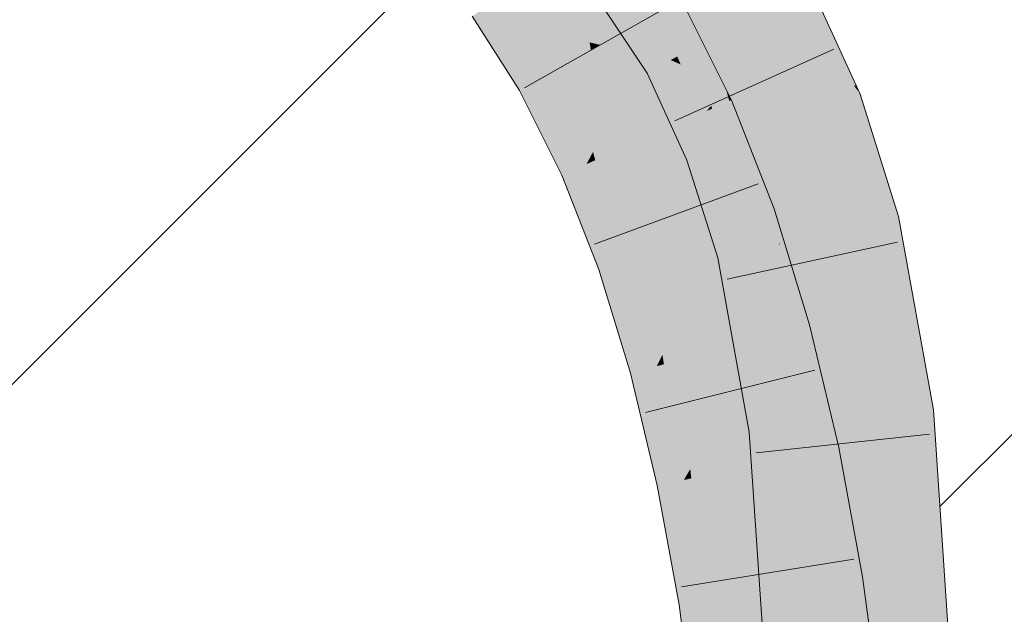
# Model space of a CAD drawing. Extents: x -620 to 300, y 62 to 1162.
# Tile 198 of 256: x 173.482 to 174.808, y 824.017 to 824.818. Entities that reach past the tile are written whole.
import ezdxf
from ezdxf.lldxf.tags import DXFTag

# ---------------------------------------------------------------- set-up
doc = ezdxf.new("R2010")
doc.units = 0
doc.layers.get('0').update_dxf_attribs({"lineweight": 13})
for name, color, linetype, lineweight, true_color in [('E_Detail_Beschriftung', 7, 'Continuous', 13, 0x009900), ('E_Detail_Wandschraffur', 7, 'Continuous', 5, 0xc0c0c0), ('E_Leerrohr 25-A06G94UQ8I', 7, 'Continuous', 9, 0xff8000), ('E_Leerrohr 25-Shading', 7, 'Continuous', 9, 0xff8000)]:
    doc.layers.add(name, color=color, linetype=linetype, lineweight=lineweight, true_color=true_color)
doc.styles.get("Standard").update_dxf_attribs({"font": 'ARIALN.TTF'})
tags = doc.linetypes.add('fein_strichliert', pattern=[4, 1, -2, 1]).pattern_tags.tags
tags[8:9] = [DXFTag(74, 4), DXFTag(75, 0), DXFTag(340, '0'), DXFTag(46, 0.0), DXFTag(50, 0.0), DXFTag(44, 0.0), DXFTag(45, 0.0)]
tags[6:7] = [DXFTag(74, 4), DXFTag(75, 0), DXFTag(340, '0'), DXFTag(46, 0.0), DXFTag(50, 0.0), DXFTag(44, 0.0), DXFTag(45, 0.0)]
tags[4:5] = [DXFTag(74, 4), DXFTag(75, 0), DXFTag(340, '0'), DXFTag(46, 0.0), DXFTag(50, 0.0), DXFTag(44, 0.0), DXFTag(45, 0.0)]

# ---------------------------------------------------------------- blocks, each defined once
blk = doc.blocks.new('Shading-A06G94F18I', base_point=(173.296, 825.2112))
at = {"layer": 'E_Leerrohr 25-Shading', "color": 31, "true_color": 0xfabd7f}
for points in [[(174.436, 824.8062), (174.5133, 824.8489), (174.359, 824.9229), (174.4294, 824.9763)], [(174.2638, 824.9478), (174.1924, 824.8958), (174.3408, 824.8273), (174.2638, 824.7838)], [(174.3865, 824.7788), (174.436, 824.8062), (174.3326, 824.903), (174.359, 824.9229)], [(174.1416, 824.8114), (174.1924, 824.8958), (174.1311, 824.8513)], [(174.1416, 824.8114), (174.2493, 824.7871), (174.1924, 824.8958), (174.2449, 824.8135)], [(174.3753, 824.7726), (174.3187, 824.8925), (174.3674, 824.7682), (174.3074, 824.8839)], [(174.3326, 824.903), (174.3187, 824.8925), (174.3865, 824.7788), (174.3753, 824.7726)], [(174.3674, 824.7682), (174.3074, 824.8839), (174.3641, 824.7664), (174.2997, 824.8781)], [(174.3586, 824.7634), (174.3586, 824.7634), (174.2885, 824.8696), (174.3483, 824.788)], [(174.2885, 824.8696), (174.3483, 824.788), (174.3321, 824.822), (174.3391, 824.8098)], [(174.1311, 824.8513), (174.1209, 824.8438), (174.1416, 824.8114)], [(174.436, 824.8062), (174.4809, 824.7084), (174.5133, 824.8489), (174.5712, 824.7231)], [(174.3408, 824.8273), (174.2638, 824.7838), (174.4069, 824.6947), (174.3261, 824.6589)], [(174.1869, 824.7404), (174.2511, 824.7766), (174.1416, 824.8114), (174.2493, 824.7871)], [(174.2493, 824.7871), (174.2638, 824.7838), (174.2449, 824.8135)], [(174.3483, 824.788), (174.3641, 824.7664), (174.3391, 824.8098)], [(174.436, 824.8062), (174.3865, 824.7788), (174.4809, 824.7084), (174.3979, 824.7457)], [(174.2511, 824.7766), (174.2638, 824.7838), (174.2493, 824.7871)], [(174.3586, 824.7634), (174.3641, 824.7664), (174.3483, 824.788)], [(174.2539, 824.6396), (174.271, 824.6718), (174.2215, 824.7599), (174.2511, 824.7766)], [(174.271, 824.6718), (174.2961, 824.7191), (174.2511, 824.7766), (174.2638, 824.7838)], [(174.383, 824.7524), (174.3753, 824.7726), (174.372, 824.7574), (174.3674, 824.7682)], [(174.3979, 824.7457), (174.3865, 824.7788), (174.383, 824.7524), (174.3753, 824.7726)], [(174.1869, 824.7404), (174.2452, 824.6232), (174.2215, 824.7599), (174.2539, 824.6396)], [(174.3641, 824.7664), (174.3586, 824.7634), (174.3675, 824.7594)], [(174.4146, 824.6414), (174.406, 824.6713), (174.3586, 824.7634)], [(174.3586, 824.7634), (174.406, 824.6713), (174.4, 824.6913), (174.4008, 824.6895)], [(174.3586, 824.7634), (174.4, 824.6913), (174.3675, 824.7594)], [(174.372, 824.7574), (174.3674, 824.7682), (174.3675, 824.7594), (174.3641, 824.7664)], [(174.4, 824.6913), (174.372, 824.7574), (174.3675, 824.7594)], [(174.4239, 824.645), (174.383, 824.7524), (174.4203, 824.6436), (174.372, 824.7574)], [(174.4317, 824.6479), (174.3979, 824.7457), (174.4239, 824.645), (174.383, 824.7524)], [(174.4809, 824.7084), (174.3979, 824.7457), (174.4875, 824.6693), (174.4317, 824.6479)], [(174.3048, 824.6495), (174.2961, 824.7191), (174.2775, 824.6375), (174.271, 824.6718)], [(174.3261, 824.6589), (174.2961, 824.7191), (174.3048, 824.6495)], [(174.4809, 824.7084), (174.4971, 824.673), (174.5712, 824.7231), (174.5797, 824.7046)], [(174.4875, 824.6693), (174.4971, 824.673), (174.4809, 824.7084)], [(174.4069, 824.6947), (174.3261, 824.6589), (174.4631, 824.551), (174.3796, 824.522)], [(174.5436, 824.5248), (174.6297, 824.5446), (174.4971, 824.673), (174.5797, 824.7046)], [(174.406, 824.6713), (174.4203, 824.6436), (174.4008, 824.6895)], [(174.2775, 824.6375), (174.271, 824.6718), (174.2569, 824.6284), (174.2539, 824.6396)], [(174.4146, 824.6414), (174.4203, 824.6436), (174.406, 824.6713)], [(174.4875, 824.6693), (174.4317, 824.6479), (174.5034, 824.5155), (174.4703, 824.5079)], [(174.4965, 824.6727), (174.4875, 824.6693), (174.5055, 824.516), (174.5009, 824.5397)], [(174.5233, 824.5201), (174.5436, 824.5248), (174.4965, 824.6727), (174.4971, 824.673)], [(174.4965, 824.6727), (174.5055, 824.516), (174.5233, 824.5201)], [(174.3196, 824.5455), (174.3468, 824.606), (174.3048, 824.6495), (174.3261, 824.6589)], [(174.2539, 824.6396), (174.2452, 824.6232), (174.2569, 824.6284)], [(174.304, 824.5106), (174.3196, 824.5455), (174.2775, 824.6375), (174.3048, 824.6495)], [(174.4146, 824.6414), (174.4508, 824.5479), (174.4203, 824.6436), (174.4484, 824.5639)], [(174.4575, 824.5049), (174.4508, 824.5479), (174.4146, 824.6414)], [(174.4541, 824.5477), (174.4239, 824.645), (174.4203, 824.6436)], [(174.4703, 824.5079), (174.4317, 824.6479), (174.4667, 824.507), (174.4239, 824.645)], [(174.2569, 824.6284), (174.2452, 824.6232), (174.2961, 824.493)], [(174.2775, 824.6375), (174.2569, 824.6284), (174.304, 824.5106), (174.2961, 824.493)], [(174.3542, 824.5132), (174.3468, 824.606), (174.3257, 824.5033), (174.3196, 824.5455)], [(174.3796, 824.522), (174.3468, 824.606), (174.3542, 824.5132)], [(174.4508, 824.5479), (174.4667, 824.507), (174.4484, 824.5639), (174.4541, 824.5477)], [(174.3257, 824.5033), (174.3196, 824.5455), (174.3069, 824.4968), (174.304, 824.5106)], [(174.4631, 824.551), (174.3796, 824.522), (174.5103, 824.3972), (174.425, 824.374)], [(174.4575, 824.5049), (174.4667, 824.507), (174.4508, 824.5479)], [(174.5009, 824.5397), (174.5034, 824.5155), (174.5055, 824.516)], [(174.5884, 824.277), (174.6761, 824.2876), (174.5436, 824.5248), (174.6297, 824.5446)], [(174.3649, 824.4012), (174.397, 824.4651), (174.3542, 824.5132), (174.3796, 824.522)], [(174.5244, 824.5103), (174.5233, 824.5201), (174.5056, 824.5149), (174.5055, 824.516)], [(174.5436, 824.5248), (174.5233, 824.5201), (174.5473, 824.5046), (174.5244, 824.5103)], [(174.304, 824.5106), (174.2961, 824.493), (174.3069, 824.4968)], [(174.3474, 824.3663), (174.3649, 824.4012), (174.3257, 824.5033), (174.3542, 824.5132)], [(174.4575, 824.5049), (174.4812, 824.4474), (174.4667, 824.507)], [(174.4812, 824.4474), (174.4703, 824.5079), (174.4667, 824.507)], [(174.5034, 824.5155), (174.4703, 824.5079), (174.5117, 824.3107)], [(174.4945, 824.3926), (174.4703, 824.5079), (174.4812, 824.4474)], [(174.5055, 824.516), (174.5034, 824.5155), (174.5056, 824.5149)], [(174.5377, 824.2709), (174.5056, 824.5149), (174.5085, 824.3878), (174.5034, 824.5155)], [(174.5511, 824.2725), (174.5244, 824.5103), (174.5377, 824.2709), (174.5056, 824.5149)], [(174.5473, 824.5046), (174.5244, 824.5103), (174.5688, 824.2746), (174.5511, 824.2725)], [(174.3069, 824.4968), (174.2961, 824.493), (174.3397, 824.3509)], [(174.3257, 824.5033), (174.3069, 824.4968), (174.3474, 824.3663), (174.3397, 824.3509)], [(174.4975, 824.3353), (174.4575, 824.5049), (174.5006, 824.2668)], [(174.4575, 824.5049), (174.4975, 824.3353), (174.4812, 824.4474), (174.4962, 824.3635)], [(174.5688, 824.2746), (174.5884, 824.277), (174.5473, 824.5046)], [(174.4008, 824.3674), (174.397, 824.4651), (174.369, 824.3588), (174.3649, 824.4012)], [(174.425, 824.374), (174.397, 824.4651), (174.4008, 824.3674)], [(174.4951, 824.3898), (174.4945, 824.3926), (174.4962, 824.3635), (174.4812, 824.4474)], [(174.369, 824.3588), (174.3649, 824.4012), (174.3494, 824.3535), (174.3474, 824.3663)], [(174.5306, 824.312), (174.5103, 824.3972), (174.4412, 824.3059), (174.425, 824.374)], [(174.5134, 824.2679), (174.5117, 824.3107), (174.4962, 824.3635), (174.4951, 824.3898)], [(174.5269, 824.2695), (174.5085, 824.3878), (174.5215, 824.2689), (174.511, 824.3265)], [(174.5377, 824.2709), (174.5085, 824.3878), (174.5269, 824.2695)], [(174.4043, 824.299), (174.425, 824.374), (174.4008, 824.3674)], [(174.425, 824.374), (174.4043, 824.299), (174.4382, 824.3008), (174.4068, 824.2486)], [(174.425, 824.374), (174.4382, 824.3008), (174.4381, 824.3191)], [(174.3474, 824.3663), (174.3397, 824.3509), (174.3494, 824.3535)], [(174.4008, 824.3674), (174.369, 824.3588), (174.4043, 824.299), (174.3836, 824.2244)], [(174.4975, 824.3353), (174.5134, 824.2679), (174.4962, 824.3635)], [(174.3494, 824.3535), (174.3397, 824.3509), (174.3762, 824.1976)], [(174.3836, 824.2244), (174.369, 824.3588), (174.3762, 824.1976), (174.3494, 824.3535)], [(174.5006, 824.2664), (174.5134, 824.2679), (174.5006, 824.2668), (174.4975, 824.3353)], [(174.5215, 824.2689), (174.511, 824.3265), (174.5204, 824.2688), (174.5117, 824.3107)], [(174.4382, 824.3008), (174.4412, 824.3059), (174.4381, 824.3191)], [(174.5492, 824.234), (174.5306, 824.312), (174.4627, 824.2158), (174.4412, 824.3059)], [(174.5117, 824.3107), (174.5134, 824.2679), (174.5204, 824.2688)], [(174.4068, 824.2486), (174.4043, 824.299), (174.3849, 824.2122), (174.3836, 824.2244)], [(174.4386, 824.2108), (174.4382, 824.3008), (174.4091, 824.2045), (174.4068, 824.2486)], [(174.4476, 824.2126), (174.4412, 824.3059), (174.4386, 824.2108), (174.4382, 824.3008)], [(174.4627, 824.2158), (174.4412, 824.3059), (174.4476, 824.2126)], [(174.6068, 824.0027), (174.6952, 824.0019), (174.5884, 824.277), (174.6761, 824.2876)], [(174.5006, 824.2664), (174.511, 824.1131), (174.5134, 824.2679)], [(174.5309, 824.1936), (174.5215, 824.2689), (174.511, 824.1131), (174.5134, 824.2679)], [(174.537, 824.1681), (174.5269, 824.2695), (174.5347, 824.1633), (174.5215, 824.2689)], [(174.5443, 824.1835), (174.5377, 824.2709), (174.537, 824.1681), (174.5269, 824.2695)], [(174.5548, 824.2058), (174.5511, 824.2725), (174.5443, 824.1835), (174.5377, 824.2709)], [(174.5688, 824.2746), (174.5511, 824.2725), (174.5701, 824.2383), (174.5548, 824.2058)], [(174.5701, 824.2383), (174.5884, 824.277), (174.5688, 824.2746)], [(174.5884, 824.277), (174.5701, 824.2383), (174.6068, 824.0027), (174.5789, 824.0029)], [(174.4091, 824.2045), (174.4068, 824.2486), (174.3863, 824.1998), (174.3849, 824.2122)], [(174.5492, 824.234), (174.4627, 824.2158), (174.5808, 824.0616), (174.4934, 824.0483)], [(174.5789, 824.0029), (174.5701, 824.2383), (174.5661, 824.003), (174.5548, 824.2058)], [(174.3836, 824.2244), (174.3762, 824.1976), (174.3849, 824.2122)], [(174.4547, 824.0424), (174.4627, 824.2158), (174.4476, 824.2126)], [(174.4547, 824.0424), (174.4741, 824.0454), (174.4627, 824.2158), (174.4767, 824.1393)], [(174.3849, 824.2122), (174.3762, 824.1976), (174.3863, 824.1998)], [(174.4194, 824.037), (174.4091, 824.2045), (174.406, 824.035), (174.3863, 824.1998)], [(174.4413, 824.0404), (174.4386, 824.2108), (174.4194, 824.037), (174.4091, 824.2045)], [(174.4547, 824.0424), (174.4476, 824.2126), (174.4413, 824.0404), (174.4386, 824.2108)], [(174.5661, 824.003), (174.5548, 824.2058), (174.5578, 824.0031), (174.5443, 824.1835)], [(174.3863, 824.1998), (174.3762, 824.1976), (174.406, 824.035)], [(174.5309, 824.1936), (174.511, 824.1131), (174.528, 824.149)], [(174.5347, 824.1633), (174.5309, 824.1936), (174.528, 824.149)], [(174.5578, 824.0031), (174.5443, 824.1835), (174.5533, 824.0031), (174.537, 824.1681)], [(174.5235, 824.0806), (174.5533, 824.0031), (174.5347, 824.1633), (174.548, 824.0568)], [(174.5235, 824.0806), (174.5347, 824.1633), (174.528, 824.149)], [(174.548, 824.0568), (174.537, 824.1681), (174.5347, 824.1633)], [(174.511, 824.1131), (174.5235, 824.0806), (174.528, 824.149)], [(174.4741, 824.0454), (174.4934, 824.0483), (174.4767, 824.1393)], [(174.5184, 824.0034), (174.5235, 824.0806), (174.511, 824.1131)], [(174.5184, 824.0034), (174.5533, 824.0031), (174.5235, 824.0806)], [(174.5808, 824.0616), (174.4934, 824.0483), (174.6122, 823.8215), (174.5242, 823.8121)], [(174.4584, 823.8052), (174.4547, 824.0424), (174.4476, 823.804), (174.4413, 824.0404)], [(174.4584, 823.8052), (174.4698, 823.8064), (174.4547, 824.0424), (174.4741, 824.0454)], [(174.4698, 823.8064), (174.5242, 823.8121), (174.4741, 824.0454), (174.4934, 824.0483)], [(174.4194, 824.037), (174.406, 824.035), (174.4364, 823.8029)], [(174.4476, 823.804), (174.4413, 824.0404), (174.4364, 823.8029), (174.4194, 824.037)]]:
    blk.add_solid(points, dxfattribs=at)
at = {"layer": 'E_Leerrohr 25-Shading', "color": 43, "true_color": 0xd7ab7f}
for points in [[(174.3299, 824.7475), (174.3586, 824.7634), (174.2711, 824.8564), (174.2885, 824.8696)], [(174.6085, 824.7293), (174.5454, 824.8666), (174.5876, 824.752), (174.5327, 824.8596)], [(174.2593, 824.8475), (174.3266, 824.7457), (174.2711, 824.8564), (174.3299, 824.7475)], [(174.5327, 824.8596), (174.5133, 824.8489), (174.5876, 824.752)], [(174.1416, 824.8114), (174.1209, 824.8438), (174.155, 824.7224), (174.0912, 824.8223)], [(174.3824, 824.7438), (174.3665, 824.8418), (174.3473, 824.8309)], [(174.4131, 824.7017), (174.433, 824.7243), (174.3665, 824.8418), (174.3727, 824.8453)], [(174.3824, 824.7438), (174.4069, 824.6947), (174.3665, 824.8418), (174.4131, 824.7017)], [(174.5712, 824.7231), (174.5999, 824.7278), (174.5133, 824.8489), (174.5876, 824.752)], [(174.3408, 824.8273), (174.3824, 824.7438), (174.3473, 824.8309)], [(174.1804, 824.7368), (174.1416, 824.8114), (174.1636, 824.7272), (174.1416, 824.8113)], [(174.1841, 824.7388), (174.1869, 824.7404), (174.1489, 824.7972), (174.1416, 824.8114)], [(174.1416, 824.8113), (174.155, 824.7224), (174.1636, 824.7272)], [(174.1804, 824.7368), (174.1841, 824.7388), (174.1489, 824.7972)], [(174.3489, 824.697), (174.3586, 824.7634), (174.3299, 824.7475)], [(174.3489, 824.697), (174.3804, 824.6284), (174.3586, 824.7634), (174.4146, 824.6414)], [(174.3266, 824.7457), (174.3489, 824.697), (174.3299, 824.7475)], [(174.5999, 824.7278), (174.6054, 824.7288), (174.5876, 824.752)], [(174.6085, 824.7293), (174.5876, 824.752), (174.6054, 824.7288)], [(174.2297, 824.6163), (174.1804, 824.7368), (174.1714, 824.6893), (174.1636, 824.7272)], [(174.2297, 824.6163), (174.2368, 824.6194), (174.1804, 824.7368), (174.1841, 824.7388)], [(174.1841, 824.7388), (174.2368, 824.6194), (174.1869, 824.7404), (174.2426, 824.622)], [(174.2426, 824.622), (174.2452, 824.6232), (174.1869, 824.7404)], [(174.1636, 824.7272), (174.155, 824.7224), (174.1714, 824.6893)], [(174.4374, 824.7082), (174.433, 824.7243), (174.4143, 824.6979), (174.4131, 824.7017)], [(174.4404, 824.7095), (174.433, 824.7243), (174.4374, 824.7082)], [(174.6139, 824.7177), (174.6054, 824.7288), (174.5816, 824.7053), (174.5712, 824.7231)], [(174.5712, 824.7231), (174.5797, 824.7046), (174.5816, 824.7053)], [(174.6054, 824.7288), (174.6139, 824.7177), (174.6085, 824.7293)], [(174.4718, 824.5541), (174.4374, 824.7082), (174.4371, 824.6174), (174.4143, 824.6979)], [(174.4977, 824.563), (174.4404, 824.7095), (174.4718, 824.5541), (174.4374, 824.7082)], [(174.5816, 824.7053), (174.5797, 824.7046), (174.6377, 824.5464), (174.5834, 824.6929)], [(174.6449, 824.5481), (174.6654, 824.5529), (174.5816, 824.7053), (174.6139, 824.7177)], [(174.5816, 824.7053), (174.6377, 824.5464), (174.6449, 824.5481)], [(174.4131, 824.7017), (174.4069, 824.6947), (174.4143, 824.6979)], [(174.4143, 824.6979), (174.4069, 824.6947), (174.4371, 824.6174)], [(174.5834, 824.6929), (174.6297, 824.5446), (174.6377, 824.5464)], [(174.2297, 824.6163), (174.1714, 824.6893), (174.2117, 824.6084)], [(174.4218, 824.4967), (174.4575, 824.5049), (174.3804, 824.6284), (174.4146, 824.6414)], [(174.2297, 824.6163), (174.2117, 824.6084), (174.272, 824.4847), (174.2615, 824.481)], [(174.272, 824.4847), (174.2789, 824.4871), (174.2297, 824.6163), (174.2368, 824.6194)], [(174.2368, 824.6194), (174.2789, 824.4871), (174.2426, 824.622), (174.2881, 824.4903)], [(174.2426, 824.622), (174.2881, 824.4903), (174.2452, 824.6232), (174.2937, 824.4922)], [(174.2937, 824.4922), (174.2961, 824.493), (174.2452, 824.6232)], [(174.4718, 824.5541), (174.4371, 824.6174), (174.4631, 824.551)], [(174.5103, 824.3972), (174.5047, 824.5401), (174.4718, 824.5541), (174.4977, 824.563)], [(174.4718, 824.5541), (174.4631, 824.551), (174.4865, 824.4748)], [(174.5103, 824.3972), (174.4718, 824.5541), (174.4865, 824.4748)], [(174.6841, 824.2886), (174.6644, 824.4193), (174.6297, 824.5446), (174.6377, 824.5464)], [(174.6644, 824.4193), (174.6449, 824.5481), (174.6377, 824.5464)], [(174.7063, 824.2913), (174.7125, 824.2921), (174.6449, 824.5481), (174.6654, 824.5529)], [(174.6915, 824.2895), (174.6449, 824.5481), (174.6644, 824.4193)], [(174.6915, 824.2895), (174.6971, 824.2902), (174.6449, 824.5481), (174.6472, 824.5385)], [(174.5456, 824.4068), (174.5047, 824.5401), (174.5226, 824.4005)], [(174.5047, 824.5401), (174.5103, 824.3972), (174.5226, 824.4005)], [(174.6841, 824.2886), (174.6297, 824.5446), (174.6356, 824.5123)], [(174.6472, 824.5385), (174.6971, 824.2902), (174.6825, 824.3906), (174.7016, 824.2907)], [(174.6356, 824.5123), (174.6761, 824.2876), (174.6841, 824.2886)], [(174.3237, 824.3465), (174.3397, 824.3509), (174.2881, 824.4903), (174.2961, 824.493)], [(174.4643, 824.262), (174.5006, 824.2664), (174.4218, 824.4967), (174.4575, 824.5049)], [(174.272, 824.4847), (174.2615, 824.481), (174.3079, 824.3422), (174.3043, 824.3412)], [(174.3079, 824.3422), (174.311, 824.3431), (174.272, 824.4847), (174.2789, 824.4871)], [(174.2789, 824.4871), (174.311, 824.3431), (174.2881, 824.4903), (174.3237, 824.3465)], [(174.6644, 824.4193), (174.6841, 824.2886), (174.6915, 824.2895)], [(174.5103, 824.3972), (174.5306, 824.312), (174.5226, 824.4005), (174.5311, 824.312)], [(174.5311, 824.312), (174.5676, 824.3145), (174.5226, 824.4005), (174.5456, 824.4068)], [(174.6825, 824.3906), (174.7016, 824.2907), (174.696, 824.334), (174.7038, 824.291)], [(174.3246, 824.2566), (174.3762, 824.1976), (174.311, 824.3431), (174.3397, 824.3509)], [(174.3079, 824.3422), (174.3043, 824.3412), (174.3246, 824.2566)], [(174.311, 824.3431), (174.3079, 824.3422), (174.3207, 824.2762)], [(174.3246, 824.2566), (174.311, 824.3431), (174.3207, 824.2762)], [(174.696, 824.334), (174.7038, 824.291), (174.6986, 824.3233), (174.7041, 824.291)], [(174.7041, 824.291), (174.7063, 824.2913), (174.6986, 824.3233)], [(174.5676, 824.3145), (174.5306, 824.312), (174.5696, 824.3064), (174.5722, 824.2581)], [(174.5545, 824.2351), (174.5733, 824.239), (174.5306, 824.312), (174.5722, 824.2581)], [(174.5306, 824.312), (174.5492, 824.234), (174.5545, 824.2351)], [(174.5722, 824.2581), (174.5851, 824.2415), (174.5696, 824.3064)], [(174.6841, 824.2886), (174.6761, 824.2876), (174.6875, 824.2454)], [(174.6875, 824.2454), (174.6761, 824.2876), (174.7068, 824.0018), (174.6952, 824.0019)], [(174.6915, 824.2895), (174.6841, 824.2886), (174.6972, 824.2094), (174.6875, 824.2454)], [(174.6972, 824.2094), (174.7038, 824.1851), (174.6915, 824.2895), (174.6971, 824.2902)], [(174.6971, 824.2902), (174.7038, 824.1851), (174.7016, 824.2907), (174.7081, 824.169)], [(174.7016, 824.2907), (174.7081, 824.169), (174.7038, 824.291), (174.7092, 824.165)], [(174.7092, 824.165), (174.7248, 824.1071), (174.7038, 824.291), (174.7063, 824.2913)], [(174.7063, 824.2913), (174.7176, 824.1783), (174.7125, 824.2921), (174.7201, 824.1783)], [(174.3762, 824.1976), (174.3246, 824.2566), (174.3404, 824.1901)], [(174.4643, 824.262), (174.511, 824.1131), (174.5006, 824.2664)], [(174.511, 824.1131), (174.4643, 824.262), (174.5094, 824.0035), (174.4818, 824.0037)], [(174.5733, 824.239), (174.5851, 824.2415), (174.5722, 824.2581)], [(174.5959, 824.064), (174.5851, 824.2415), (174.5545, 824.2351)], [(174.5959, 824.064), (174.6003, 824.0646), (174.5851, 824.2415), (174.5991, 824.1649)], [(174.6972, 824.2094), (174.6875, 824.2454), (174.7121, 824.0018), (174.7068, 824.0018)], [(174.5759, 824.1469), (174.5545, 824.2351), (174.5778, 824.0779), (174.5492, 824.234)], [(174.7121, 824.0018), (174.7154, 824.0017), (174.6972, 824.2094), (174.7038, 824.1851)], [(174.3762, 824.1976), (174.3404, 824.1901), (174.406, 824.035), (174.3698, 824.0295)], [(174.7038, 824.1851), (174.7154, 824.0017), (174.7081, 824.169), (174.7171, 824.0017)], [(174.7176, 824.1783), (174.7248, 824.1071), (174.7201, 824.1783)], [(174.6003, 824.0646), (174.617, 824.0671), (174.5991, 824.1649)], [(174.7081, 824.169), (174.7128, 824.0823), (174.7092, 824.165)], [(174.7128, 824.0823), (174.7248, 824.1071), (174.7092, 824.165)], [(174.5959, 824.064), (174.5759, 824.1469), (174.5808, 824.0616), (174.5778, 824.0779)], [(174.511, 824.1131), (174.5094, 824.0035), (174.5158, 824.0034)], [(174.5158, 824.0034), (174.5184, 824.0034), (174.511, 824.1131)], [(174.7128, 824.0823), (174.7171, 824.0017), (174.7248, 824.1071), (174.7318, 824.0016)], [(174.6, 824.0414), (174.5959, 824.064), (174.5984, 823.9269), (174.5808, 824.0616)], [(174.6486, 823.8253), (174.617, 824.0671), (174.6387, 823.8243), (174.5959, 824.064)], [(174.406, 824.035), (174.3698, 824.0295), (174.4364, 823.8029), (174.3999, 823.799)], [(174.6387, 823.8243), (174.6, 824.0414), (174.6122, 823.8215), (174.5984, 823.9269)]]:
    blk.add_solid(points, dxfattribs=at)
blk = doc.blocks.new('Referenz-A06G94UW8I')
at = {"layer": 'E_Detail_Wandschraffur', "linetype": 'fein_strichliert', "ltscale": 0.13}
blk.add_line((172.9402, 823.7952), (174.0334, 824.8883), dxfattribs=at)
at = {"layer": 'E_Detail_Wandschraffur', "linetype": 'ByBlock', "ltscale": 0.13}
blk.add_line((174.7212, 824.1619), (175.2052, 824.6459), dxfattribs=at)
at = {"layer": 'E_Leerrohr 25-A06G94UQ8I', "linetype": 'Continuous', "ltscale": 0.13}
for p, q in [((174.6139, 824.7176), (174.5454, 824.8666)), ((174.1615, 824.726), (174.3662, 824.8416)), ((174.3266, 824.7457), (174.2593, 824.8475)), ((174.3727, 824.8453), (174.4404, 824.7095)), ((174.0913, 824.8223), (174.155, 824.7224)), ((174.5781, 824.7782), (174.364, 824.6813)), ((174.3804, 824.6283), (174.3266, 824.7457)), ((174.155, 824.7224), (174.2117, 824.6084)), ((174.4404, 824.7095), (174.4977, 824.563)), ((174.6654, 824.5528), (174.6139, 824.7176)), ((174.4218, 824.4967), (174.3804, 824.6283)), ((174.2117, 824.6084), (174.2615, 824.481)), ((174.2561, 824.5152), (174.4765, 824.5968)), ((174.4977, 824.563), (174.5456, 824.4068)), ((174.7125, 824.292), (174.6654, 824.5528)), ((174.6642, 824.5179), (174.4345, 824.4682)), ((174.4643, 824.262), (174.4218, 824.4967)), ((174.2615, 824.481), (174.3043, 824.3413)), ((174.5456, 824.4068), (174.5851, 824.2415)), ((174.3043, 824.3413), (174.3404, 824.1901)), ((174.3246, 824.2885), (174.5526, 824.3454)), ((174.7318, 824.0016), (174.7125, 824.292)), ((174.4818, 824.0037), (174.4643, 824.262)), ((174.7073, 824.2591), (174.4736, 824.2342)), ((174.5851, 824.2415), (174.617, 824.0672)), ((174.3404, 824.1901), (174.3698, 824.0295)), ((174.373, 824.0536), (174.6051, 824.0908)), ((174.617, 824.0672), (174.6486, 823.8253)), ((174.3698, 824.0295), (174.3999, 823.799))]:
    blk.add_line(p, q, dxfattribs=at)
at = {"layer": 'E_Detail_Beschriftung', "linetype": 'Continuous', "ltscale": 0.13, "insert": (167.0115, 824.7357), "char_height": 1.4, "attachment_point": 1}
blk.add_mtext('{\\fArial Narrow;Endtülle}', dxfattribs=at)

msp = doc.modelspace()

# ---------------------------------------------------------------- block references
at = {"color": 8, "lineweight": 25, "ltscale": 0.25, "true_color": 0x808080}
msp.add_blockref('Referenz-A06G94UW8I', (0, 0), dxfattribs=at)
msp.add_blockref('Shading-A06G94F18I', (173.296, 825.2112))

doc.saveas('drawing.dxf')
